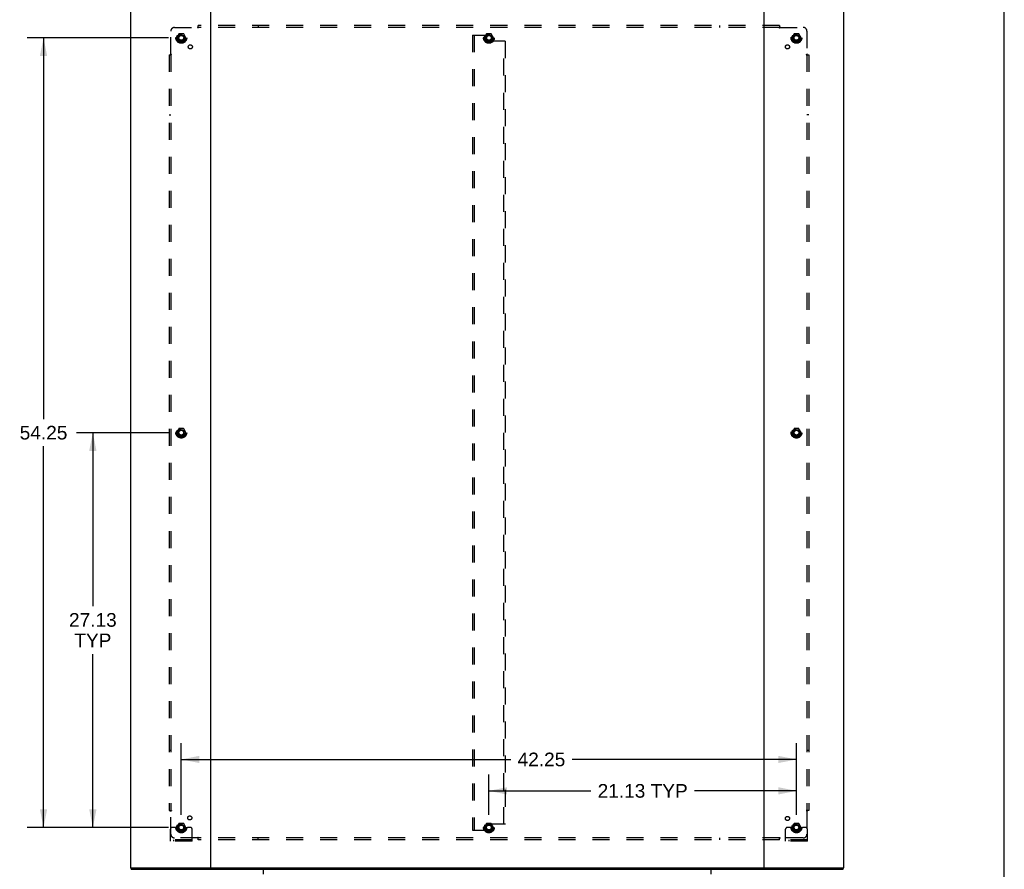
# Model space of a CAD drawing. Header units: inches. Extents: x 0 to 212, y 0 to 138.
# Tile 79 of 80: x 145 to 212, y 47 to 106. Entities that reach past the tile are written whole.
import ezdxf

# ---------------------------------------------------------------- set-up
doc = ezdxf.new("R2010")
doc.units = ezdxf.units.IN
doc.header["$LTSCALE"] = 11.6875
doc.header["$MEASUREMENT"] = 0
doc.linetypes.add('HIDDEN', pattern=[0.2, 0.1, -0.1])
doc.layers.get('0').update_dxf_attribs({"linetype": 'CONTINUOUS'})
for name, color, linetype in [('DEFAULT_2', 8, 'HIDDEN'), ('DIMENSIONS', 7, 'CONTINUOUS'), ('SUBPANEL', 7, 'CONTINUOUS')]:
    doc.layers.add(name, color=color, linetype=linetype)
doc.styles.get("Standard").update_dxf_attribs({"font": 'arial.ttf'})
doc.dimstyles.new('DIMSTYLE_1', dxfattribs={"dimtxt": 0.9375, "dimasz": 1.25, "dimexe": 0.09, "dimexo": 0.07, "dimgap": 0.0375, "dimtad": 0, "dimtih": 1, "dimtoh": 1, "dimzin": 4, "dimdsep": 46, "dimtxsty": 'Standard', "dimblk": '_FILLED', "dimblk1": '_FILLED', "dimblk2": '_FILLED', "dimcen": 0.09, "dimadec": 3, "dimazin": 1, "dimtfac": 1, "dimtdec": 3, "dimtofl": 0, "dimtmove": 0, "dimatfit": 3, "dimldrblk": '_FILLED', "dimfxl": 0, "dimtolj": 1, "dimtzin": 4, "dimarcsym": 0})

# ---------------------------------------------------------------- blocks, each defined once
blk = doc.blocks.new('_FILLED')
at = {"color": 0, "linetype": 'ByBlock'}
blk.add_solid([(0, 0), (-1, 0.2), (-1, -0.2)], dxfattribs=at)
blk = doc.blocks.new('*D5')
at = {"layer": 'DIMENSIONS', "color": 2, "linetype": 'Continuous'}
for p, q in [((177.099, 51.004), (177.099, 53.769)), ((198.224, 51.004), (198.224, 53.769)), ((177.099, 52.644), (184.104, 52.644)), ((198.224, 52.644), (191.22, 52.644))]:
    blk.add_line(p, q, dxfattribs=at)
at = {"layer": 'DIMENSIONS', "color": 2, "linetype": 'Continuous', "xscale": 1.25, "yscale": 1.25, "zscale": 1.25, "rotation": 180}
blk.add_blockref('_FILLED', (177.099, 52.644), dxfattribs=at)
at = {"layer": 'DIMENSIONS', "color": 2, "linetype": 'Continuous', "xscale": 1.25, "yscale": 1.25, "zscale": 1.25}
blk.add_blockref('_FILLED', (198.224, 52.644), dxfattribs=at)
at = {"layer": 'DIMENSIONS', "color": 2, "linetype": 'Continuous', "insert": (187.662, 53.113), "char_height": 0.9375, "width": 6.17914, "attachment_point": 2, "line_spacing_factor": 0.9}
blk.add_mtext('21.13 TYP', dxfattribs=at)
blk = doc.blocks.new('*D6')
at = {"layer": 'DIMENSIONS', "color": 2, "linetype": 'Continuous'}
for p, q in [((155.974, 51.004), (155.974, 55.928)), ((198.224, 51.004), (198.224, 55.928)), ((155.974, 54.803), (178.604, 54.803)), ((198.224, 54.803), (182.817, 54.803))]:
    blk.add_line(p, q, dxfattribs=at)
at = {"layer": 'DIMENSIONS', "color": 2, "linetype": 'Continuous', "xscale": 1.25, "yscale": 1.25, "zscale": 1.25, "rotation": 180}
blk.add_blockref('_FILLED', (155.974, 54.803), dxfattribs=at)
at = {"layer": 'DIMENSIONS', "color": 2, "linetype": 'Continuous', "xscale": 1.25, "yscale": 1.25, "zscale": 1.25}
blk.add_blockref('_FILLED', (198.224, 54.803), dxfattribs=at)
at = {"layer": 'DIMENSIONS', "color": 2, "linetype": 'Continuous', "insert": (180.71, 55.271), "char_height": 0.9375, "width": 3.27602, "attachment_point": 2, "line_spacing_factor": 0.9}
blk.add_mtext('42.25', dxfattribs=at)
blk = doc.blocks.new('*D7')
at = {"layer": 'DIMENSIONS', "color": 2, "linetype": 'Continuous'}
for p, q in [((155.099, 104.379), (145.388, 104.379)), ((146.513, 104.379), (146.513, 78.192)), ((146.513, 50.129), (146.513, 76.317)), ((155.099, 50.129), (145.388, 50.129))]:
    blk.add_line(p, q, dxfattribs=at)
at = {"layer": 'DIMENSIONS', "color": 2, "linetype": 'Continuous', "xscale": 1.25, "yscale": 1.25, "zscale": 1.25}
for p, rotation in [((146.513, 104.379), 90), ((146.513, 50.129), 270)]:
    blk.add_blockref('_FILLED', p, dxfattribs=dict(at, rotation=rotation))
at = {"layer": 'DIMENSIONS', "color": 2, "linetype": 'Continuous', "insert": (146.513, 77.723), "char_height": 0.9375, "width": 3.27602, "attachment_point": 2, "line_spacing_factor": 0.9}
blk.add_mtext('54.25', dxfattribs=at)
blk = doc.blocks.new('*D10')
at = {"layer": 'DIMENSIONS', "color": 2, "linetype": 'Continuous'}
for p, q in [((155.099, 77.254), (148.775, 77.254)), ((149.9, 77.254), (149.9, 65.327)), ((149.9, 50.129), (149.9, 62.046)), ((155.099, 50.129), (148.775, 50.129))]:
    blk.add_line(p, q, dxfattribs=at)
at = {"layer": 'DIMENSIONS', "color": 2, "linetype": 'Continuous', "xscale": 1.25, "yscale": 1.25, "zscale": 1.25}
for p, rotation in [((149.9, 77.254), 90), ((149.9, 50.129), 270)]:
    blk.add_blockref('_FILLED', p, dxfattribs=dict(at, rotation=rotation))
at = {"layer": 'DIMENSIONS', "color": 2, "linetype": 'Continuous', "insert": (149.9, 64.858), "char_height": 0.9375, "width": 3.27602, "attachment_point": 2, "line_spacing_factor": 0.9}
blk.add_mtext('27.13\\PTYP', dxfattribs=at)

msp = doc.modelspace()

# ---------------------------------------------------------------- linework, layer by layer
at = {"color": 7, "linetype": 'Continuous'}
for p, q in [((212.5, 0), (212.5, 137.5)), ((152.526, 47.254), (152.526, 47.358)), ((201.422, 47.254), (201.422, 47.358)), ((152.526, 47.254), (201.422, 47.254))]:
    msp.add_line(p, q, dxfattribs=at)
at = {"color": 3, "linetype": 'Continuous'}
for p, q in [((152.474, 107.15), (152.474, 47.358)), ((157.974, 107.15), (157.974, 47.358)), ((195.974, 107.15), (195.974, 47.358)), ((201.474, 47.358), (201.474, 107.15)), ((152.474, 47.358), (201.474, 47.358)), ((161.598, 47.254), (161.598, 46.914)), ((192.351, 47.254), (192.351, 46.914))]:
    msp.add_line(p, q, dxfattribs=at)
at = {"layer": 'DEFAULT_2', "color": 8, "linetype": 'HIDDEN'}
for p, q in [((155.811, 104.652), (155.657, 104.384)), ((155.657, 104.374), (155.811, 104.107)), ((156.129, 104.657), (155.82, 104.657)), ((156.292, 104.384), (156.137, 104.652)), ((156.137, 104.107), (156.292, 104.374)), ((175.974, 104.567), (175.974, 49.942)), ((175.974, 104.567), (176.078, 104.567)), ((176.078, 104.567), (176.078, 49.942)), ((176.078, 104.567), (176.871, 104.567)), ((176.936, 104.652), (176.782, 104.384)), ((176.782, 104.374), (176.936, 104.107)), ((176.933, 104.504), (176.933, 104.213)), ((177.254, 104.657), (176.945, 104.657)), ((178.12, 104.151), (176.996, 104.151)), ((177.417, 104.384), (177.262, 104.652)), ((177.262, 104.107), (177.417, 104.374)), ((178.12, 50.358), (178.12, 104.151)), ((178.224, 104.151), (178.12, 104.151)), ((178.224, 104.151), (178.224, 50.358)), ((198.061, 104.652), (197.907, 104.384)), ((197.907, 104.374), (198.061, 104.107)), ((198.379, 104.657), (198.07, 104.657)), ((198.542, 104.384), (198.387, 104.652)), ((198.387, 104.107), (198.542, 104.374)), ((156.129, 104.102), (155.82, 104.102)), ((177.254, 104.102), (176.945, 104.102)), ((198.379, 104.102), (198.07, 104.102)), ((155.811, 77.527), (155.657, 77.259)), ((155.657, 77.249), (155.811, 76.982)), ((156.129, 77.532), (155.82, 77.532)), ((156.292, 77.259), (156.137, 77.527)), ((156.137, 76.982), (156.292, 77.249)), ((198.061, 77.527), (197.907, 77.259)), ((197.907, 77.249), (198.061, 76.982)), ((198.379, 77.532), (198.07, 77.532)), ((198.542, 77.259), (198.387, 77.527)), ((198.387, 76.982), (198.542, 77.249)), ((156.129, 76.977), (155.82, 76.977)), ((198.379, 76.977), (198.07, 76.977)), ((155.438, 50.129), (155.349, 50.129)), ((155.56, 50.129), (155.438, 50.129)), ((155.799, 50.129), (155.56, 50.129)), ((155.811, 50.402), (155.657, 50.134)), ((155.657, 50.124), (155.811, 49.857)), ((156.129, 50.407), (155.82, 50.407)), ((156.292, 50.134), (156.137, 50.402)), ((156.137, 49.857), (156.292, 50.124)), ((156.149, 50.129), (156.389, 50.129)), ((156.51, 50.129), (156.389, 50.129)), ((156.599, 50.129), (156.51, 50.129)), ((176.936, 50.402), (176.782, 50.134)), ((176.782, 50.124), (176.936, 49.857)), ((176.933, 50.004), (176.933, 50.295)), ((177.254, 50.407), (176.945, 50.407)), ((178.12, 50.358), (176.996, 50.358)), ((177.417, 50.134), (177.262, 50.402)), ((177.262, 49.857), (177.417, 50.124)), ((178.224, 50.358), (178.12, 50.358)), ((197.688, 50.129), (197.599, 50.129)), ((197.81, 50.129), (197.688, 50.129)), ((198.049, 50.129), (197.81, 50.129)), ((198.061, 50.402), (197.907, 50.134)), ((197.907, 50.124), (198.061, 49.857)), ((198.379, 50.407), (198.07, 50.407)), ((198.542, 50.134), (198.387, 50.402)), ((198.387, 49.857), (198.542, 50.124)), ((198.399, 50.129), (198.639, 50.129)), ((198.76, 50.129), (198.639, 50.129)), ((198.849, 50.129), (198.76, 50.129)), ((155.224, 49.182), (155.224, 50.004)), ((156.129, 49.852), (155.82, 49.852)), ((156.724, 49.182), (156.724, 50.004)), ((175.974, 49.942), (176.078, 49.942)), ((176.078, 49.942), (176.871, 49.942)), ((177.254, 49.852), (176.945, 49.852)), ((197.474, 49.182), (197.474, 50.004)), ((198.379, 49.852), (198.07, 49.852)), ((198.974, 49.182), (198.974, 50.004)), ((156.724, 49.286), (155.224, 49.286)), ((156.724, 49.182), (155.224, 49.182)), ((155.471, 49.182), (155.471, 49.286)), ((155.727, 49.182), (155.727, 49.286)), ((156.221, 49.182), (156.221, 49.286)), ((156.477, 49.182), (156.477, 49.286)), ((198.974, 49.286), (197.474, 49.286)), ((198.974, 49.182), (197.474, 49.182)), ((197.721, 49.182), (197.721, 49.286)), ((197.977, 49.182), (197.977, 49.286)), ((198.471, 49.182), (198.471, 49.286)), ((198.727, 49.182), (198.727, 49.286))]:
    msp.add_line(p, q, dxfattribs=at)
for centre, radius in [((155.974, 104.379), 0.372), ((155.974, 104.379), 0.356), ((155.974, 104.379), 0.312), ((155.974, 104.379), 0.204), ((155.974, 104.379), 0.188), ((155.974, 104.379), 0.183), ((155.974, 104.379), 0.165), ((177.099, 104.379), 0.372), ((177.099, 104.379), 0.356), ((177.099, 104.379), 0.312), ((177.099, 104.379), 0.204), ((177.099, 104.379), 0.188), ((177.099, 104.379), 0.183), ((177.099, 104.379), 0.165), ((198.224, 104.379), 0.372), ((198.224, 104.379), 0.356), ((198.224, 104.379), 0.312), ((198.224, 104.379), 0.204), ((198.224, 104.379), 0.188), ((198.224, 104.379), 0.183), ((198.224, 104.379), 0.165), ((155.974, 77.254), 0.372), ((155.974, 77.254), 0.356), ((155.974, 77.254), 0.312), ((155.974, 77.254), 0.204), ((155.974, 77.254), 0.188), ((155.974, 77.254), 0.183), ((155.974, 77.254), 0.165), ((198.224, 77.254), 0.372), ((198.224, 77.254), 0.356), ((198.224, 77.254), 0.312), ((198.224, 77.254), 0.204), ((198.224, 77.254), 0.188), ((198.224, 77.254), 0.183), ((198.224, 77.254), 0.165), ((155.974, 50.129), 0.372), ((155.974, 50.129), 0.356), ((155.974, 50.129), 0.312), ((155.974, 50.129), 0.204), ((155.974, 50.129), 0.188), ((155.974, 50.129), 0.183), ((155.974, 50.129), 0.165), ((177.099, 50.129), 0.372), ((177.099, 50.129), 0.356), ((177.099, 50.129), 0.312), ((177.099, 50.129), 0.204), ((177.099, 50.129), 0.188), ((177.099, 50.129), 0.183), ((177.099, 50.129), 0.165), ((198.224, 50.129), 0.372), ((198.224, 50.129), 0.356), ((198.224, 50.129), 0.312), ((198.224, 50.129), 0.204), ((198.224, 50.129), 0.188), ((198.224, 50.129), 0.183), ((198.224, 50.129), 0.165)]:
    msp.add_circle(centre, radius, dxfattribs=at)
for centre, radius, start, end in [((155.665, 104.379), 0.01, 150.01268, 209.98829), ((155.82, 104.647), 0.01, 90.01235, 149.98915), ((156.129, 104.647), 0.01, 30.01204, 89.98872), ((156.283, 104.379), 0.01, 330.01268, 29.98829), ((176.79, 104.379), 0.01, 150.01268, 209.98829), ((176.871, 104.504), 0.0625, 0, 90), ((176.996, 104.213), 0.0625, 180, 270), ((176.945, 104.647), 0.01, 90.01235, 149.98915), ((177.254, 104.647), 0.01, 30.01204, 89.98872), ((177.408, 104.379), 0.01, 330.01268, 29.98829), ((197.915, 104.379), 0.01, 150.01268, 209.98829), ((198.07, 104.647), 0.01, 90.01235, 149.98915), ((198.379, 104.647), 0.01, 30.01204, 89.98872), ((198.533, 104.379), 0.01, 330.01268, 29.98829), ((155.82, 104.112), 0.01, 210.01204, 269.98872), ((156.129, 104.112), 0.01, 270.01235, 329.98915), ((176.945, 104.112), 0.01, 210.01204, 269.98872), ((177.254, 104.112), 0.01, 270.01235, 329.98915), ((198.07, 104.112), 0.01, 210.01204, 269.98872), ((198.379, 104.112), 0.01, 270.01235, 329.98915), ((155.665, 77.254), 0.01, 150.01268, 209.98829), ((155.82, 77.522), 0.01, 90.01235, 149.98915), ((156.129, 77.522), 0.01, 30.01204, 89.98872), ((156.283, 77.254), 0.01, 330.01268, 29.98829), ((197.915, 77.254), 0.01, 150.01268, 209.98829), ((198.07, 77.522), 0.01, 90.01235, 149.98915), ((198.379, 77.522), 0.01, 30.01204, 89.98872), ((198.533, 77.254), 0.01, 330.01268, 29.98829), ((155.82, 76.987), 0.01, 210.01204, 269.98872), ((156.129, 76.987), 0.01, 270.01235, 329.98915), ((198.07, 76.987), 0.01, 210.01204, 269.98872), ((198.379, 76.987), 0.01, 270.01235, 329.98915), ((155.349, 50.004), 0.125, 90, 180), ((155.665, 50.129), 0.01, 150.01268, 209.98829), ((155.974, 50.129), 0.175, 180, 360), ((155.82, 50.397), 0.01, 90.01235, 149.98915), ((156.129, 50.397), 0.01, 30.01204, 89.98872), ((156.283, 50.129), 0.01, 330.01268, 29.98829), ((156.599, 50.004), 0.125, 0, 90), ((176.79, 50.129), 0.01, 150.01268, 209.98829), ((176.996, 50.295), 0.0625, 90, 180), ((176.945, 50.397), 0.01, 90.01235, 149.98915), ((177.254, 50.397), 0.01, 30.01204, 89.98872), ((177.408, 50.129), 0.01, 330.01268, 29.98829), ((197.599, 50.004), 0.125, 90, 180), ((197.915, 50.129), 0.01, 150.01268, 209.98829), ((198.224, 50.129), 0.175, 180, 360), ((198.07, 50.397), 0.01, 90.01235, 149.98915), ((198.379, 50.397), 0.01, 30.01204, 89.98872), ((198.533, 50.129), 0.01, 330.01268, 29.98829), ((198.849, 50.004), 0.125, 0, 90), ((155.82, 49.862), 0.01, 210.01204, 269.98872), ((156.129, 49.862), 0.01, 270.01235, 329.98915), ((176.871, 50.004), 0.0625, 270, 360), ((176.945, 49.862), 0.01, 210.01204, 269.98872), ((177.254, 49.862), 0.01, 270.01235, 329.98915), ((198.07, 49.862), 0.01, 210.01204, 269.98872), ((198.379, 49.862), 0.01, 270.01235, 329.98915)]:
    msp.add_arc(centre, radius, start, end, dxfattribs=at)
at = {"layer": 'SUBPANEL', "color": 8, "linetype": 'HIDDEN'}
for p, q in [((155.256, 103.258), (155.256, 104.848)), ((155.506, 105.098), (157.095, 105.098)), ((157.114, 105.117), (157.107, 105.11)), ((157.131, 105.057), (157.131, 105.223)), ((197.068, 105.223), (157.131, 105.223)), ((197.068, 105.098), (157.131, 105.098)), ((161.256, 105.223), (161.256, 105.098)), ((192.943, 105.223), (192.943, 105.098)), ((197.068, 105.223), (197.068, 105.057)), ((197.103, 105.098), (198.693, 105.098)), ((198.943, 104.848), (198.943, 103.258)), ((155.131, 103.223), (155.131, 51.286)), ((155.131, 103.223), (155.296, 103.223)), ((155.256, 103.223), (155.256, 51.286)), ((198.902, 103.223), (199.068, 103.223)), ((198.943, 103.223), (198.943, 51.286)), ((198.962, 103.24), (198.955, 103.247)), ((199.068, 103.223), (199.068, 51.286)), ((155.131, 99.098), (155.256, 99.098)), ((199.068, 99.098), (198.943, 99.098)), ((155.256, 55.411), (155.131, 55.411)), ((199.068, 55.411), (198.943, 55.411)), ((155.131, 51.286), (155.296, 51.286)), ((155.237, 51.269), (155.243, 51.262)), ((155.256, 49.661), (155.256, 51.25)), ((199.068, 51.286), (198.902, 51.286)), ((198.943, 51.25), (198.943, 49.661)), ((157.095, 49.411), (155.506, 49.411)), ((157.131, 49.286), (157.131, 49.451)), ((197.068, 49.411), (157.131, 49.411)), ((161.256, 49.286), (161.256, 49.411)), ((192.943, 49.411), (192.943, 49.286)), ((197.068, 49.286), (197.068, 49.451)), ((197.085, 49.392), (197.092, 49.398)), ((198.693, 49.411), (197.103, 49.411)), ((197.068, 49.286), (157.131, 49.286))]:
    msp.add_line(p, q, dxfattribs=at)
for points in [[(157.107, 105.11), (157.105, 105.108), (157.103, 105.107), (157.101, 105.105), (157.1, 105.103), (157.098, 105.101), (157.097, 105.099), (157.095, 105.098)], [(157.108, 105.079), (157.105, 105.083), (157.104, 105.086), (157.102, 105.088), (157.101, 105.09), (157.1, 105.092), (157.098, 105.095), (157.097, 105.096), (157.095, 105.098)], [(157.131, 105.057), (157.129, 105.058), (157.127, 105.059), (157.125, 105.059), (157.124, 105.06), (157.122, 105.061), (157.121, 105.063), (157.119, 105.064), (157.118, 105.065), (157.116, 105.067), (157.115, 105.069), (157.113, 105.071), (157.112, 105.072), (157.111, 105.074), (157.109, 105.077), (157.108, 105.079)], [(157.131, 105.137), (157.129, 105.134), (157.127, 105.132), (157.126, 105.13), (157.124, 105.128), (157.123, 105.126), (157.121, 105.125), (157.12, 105.123), (157.118, 105.121), (157.117, 105.12), (157.115, 105.118), (157.114, 105.117)], [(197.068, 105.137), (197.07, 105.134), (197.071, 105.132), (197.073, 105.13), (197.074, 105.128), (197.076, 105.126), (197.077, 105.125), (197.079, 105.123), (197.081, 105.121), (197.082, 105.12), (197.084, 105.118), (197.085, 105.117)], [(197.068, 105.057), (197.07, 105.058), (197.072, 105.059), (197.073, 105.059), (197.075, 105.06), (197.076, 105.061), (197.078, 105.063), (197.079, 105.064), (197.081, 105.065), (197.082, 105.067), (197.084, 105.069), (197.085, 105.071), (197.086, 105.072), (197.088, 105.074), (197.089, 105.077), (197.09, 105.079), (197.093, 105.083)], [(197.085, 105.117), (197.092, 105.11), (197.094, 105.108), (197.095, 105.107), (197.097, 105.105), (197.099, 105.103), (197.101, 105.101), (197.102, 105.099), (197.103, 105.098)], [(197.093, 105.083), (197.095, 105.086), (197.096, 105.088), (197.098, 105.09), (197.099, 105.092), (197.101, 105.095), (197.102, 105.096), (197.103, 105.098)], [(155.217, 103.223), (155.219, 103.225), (155.221, 103.226), (155.223, 103.228), (155.225, 103.229), (155.227, 103.231), (155.229, 103.232), (155.231, 103.234), (155.232, 103.235), (155.234, 103.237), (155.235, 103.239), (155.237, 103.24)], [(155.237, 103.24), (155.243, 103.247), (155.245, 103.248), (155.247, 103.25), (155.249, 103.252), (155.251, 103.254), (155.252, 103.256), (155.254, 103.257), (155.256, 103.258)], [(155.27, 103.248), (155.268, 103.25), (155.266, 103.251), (155.263, 103.253), (155.261, 103.254), (155.259, 103.256), (155.257, 103.257), (155.256, 103.258)], [(155.296, 103.223), (155.296, 103.225), (155.295, 103.227), (155.294, 103.228), (155.293, 103.23), (155.292, 103.231), (155.291, 103.233), (155.29, 103.234), (155.288, 103.236), (155.287, 103.237), (155.285, 103.239), (155.283, 103.24), (155.281, 103.241), (155.279, 103.243), (155.277, 103.244), (155.275, 103.245), (155.27, 103.248)], [(198.902, 103.223), (198.903, 103.225), (198.904, 103.227), (198.904, 103.228), (198.905, 103.23), (198.906, 103.231), (198.908, 103.233), (198.909, 103.234), (198.911, 103.236), (198.912, 103.237), (198.914, 103.239), (198.916, 103.24), (198.917, 103.241), (198.919, 103.243), (198.922, 103.244), (198.924, 103.245)], [(198.924, 103.245), (198.928, 103.248), (198.931, 103.25), (198.933, 103.251), (198.935, 103.253), (198.938, 103.254), (198.94, 103.256), (198.941, 103.257), (198.943, 103.258)], [(198.955, 103.247), (198.953, 103.248), (198.952, 103.25), (198.95, 103.252), (198.948, 103.254), (198.946, 103.256), (198.945, 103.257), (198.943, 103.258)], [(198.982, 103.223), (198.979, 103.225), (198.977, 103.226), (198.975, 103.228), (198.973, 103.229), (198.971, 103.231), (198.97, 103.232), (198.968, 103.234), (198.966, 103.235), (198.965, 103.237), (198.963, 103.239), (198.962, 103.24)], [(155.217, 51.286), (155.219, 51.284), (155.221, 51.282), (155.223, 51.281), (155.225, 51.279), (155.227, 51.278), (155.229, 51.276), (155.231, 51.275), (155.232, 51.273), (155.234, 51.272), (155.235, 51.27), (155.237, 51.269)], [(155.243, 51.262), (155.245, 51.26), (155.247, 51.258), (155.249, 51.256), (155.251, 51.255), (155.252, 51.253), (155.254, 51.252), (155.256, 51.25)], [(155.275, 51.263), (155.27, 51.26), (155.268, 51.259), (155.266, 51.257), (155.263, 51.256), (155.261, 51.254), (155.259, 51.253), (155.257, 51.252), (155.256, 51.25)], [(155.296, 51.286), (155.296, 51.284), (155.295, 51.282), (155.294, 51.28), (155.293, 51.279), (155.292, 51.277), (155.291, 51.276), (155.29, 51.274), (155.288, 51.273), (155.287, 51.271), (155.285, 51.27), (155.283, 51.268), (155.281, 51.267), (155.279, 51.266), (155.277, 51.264), (155.275, 51.263)], [(198.902, 51.286), (198.903, 51.284), (198.904, 51.282), (198.904, 51.28), (198.905, 51.279), (198.906, 51.277), (198.908, 51.276), (198.909, 51.274), (198.911, 51.273), (198.912, 51.271), (198.914, 51.27), (198.916, 51.268), (198.917, 51.267), (198.919, 51.266), (198.922, 51.264), (198.924, 51.263), (198.928, 51.26)], [(198.928, 51.26), (198.931, 51.259), (198.933, 51.257), (198.935, 51.256), (198.938, 51.254), (198.94, 51.253), (198.941, 51.252), (198.943, 51.25)], [(198.962, 51.269), (198.955, 51.262), (198.953, 51.26), (198.952, 51.258), (198.95, 51.256), (198.948, 51.255), (198.946, 51.253), (198.945, 51.252), (198.943, 51.25)], [(198.982, 51.286), (198.979, 51.284), (198.977, 51.282), (198.975, 51.281), (198.973, 51.279), (198.971, 51.278), (198.97, 51.276), (198.968, 51.275), (198.966, 51.273), (198.965, 51.272), (198.963, 51.27), (198.962, 51.269)], [(157.105, 49.425), (157.104, 49.423), (157.102, 49.42), (157.101, 49.418), (157.1, 49.416), (157.098, 49.414), (157.097, 49.412), (157.095, 49.411)], [(157.114, 49.392), (157.107, 49.398), (157.105, 49.4), (157.103, 49.402), (157.101, 49.404), (157.1, 49.406), (157.098, 49.407), (157.097, 49.409), (157.095, 49.411)], [(157.131, 49.451), (157.129, 49.451), (157.127, 49.45), (157.125, 49.449), (157.124, 49.448), (157.122, 49.447), (157.121, 49.446), (157.119, 49.445), (157.118, 49.443), (157.116, 49.441), (157.115, 49.44), (157.113, 49.438), (157.112, 49.436), (157.111, 49.434), (157.109, 49.432), (157.108, 49.43), (157.105, 49.425)], [(157.131, 49.372), (157.129, 49.374), (157.127, 49.376), (157.126, 49.378), (157.124, 49.38), (157.123, 49.382), (157.121, 49.384), (157.12, 49.386), (157.118, 49.387), (157.117, 49.389), (157.115, 49.39), (157.114, 49.392)], [(197.068, 49.451), (197.07, 49.451), (197.072, 49.45), (197.073, 49.449), (197.075, 49.448), (197.076, 49.447), (197.078, 49.446), (197.079, 49.445), (197.081, 49.443), (197.082, 49.441), (197.084, 49.44), (197.085, 49.438), (197.086, 49.436), (197.088, 49.434), (197.089, 49.432), (197.09, 49.43)], [(197.068, 49.372), (197.07, 49.374), (197.071, 49.376), (197.073, 49.378), (197.074, 49.38), (197.076, 49.382), (197.077, 49.384), (197.079, 49.386), (197.081, 49.387), (197.082, 49.389), (197.084, 49.39), (197.085, 49.392)], [(197.09, 49.43), (197.093, 49.425), (197.095, 49.423), (197.096, 49.42), (197.098, 49.418), (197.099, 49.416), (197.101, 49.414), (197.102, 49.412), (197.103, 49.411)], [(197.092, 49.398), (197.094, 49.4), (197.095, 49.402), (197.097, 49.404), (197.099, 49.406), (197.101, 49.407), (197.102, 49.409), (197.103, 49.411)]]:
    msp.add_lwpolyline(points, dxfattribs=at)
for centre, radius in [((155.974, 104.379), 0.25), ((177.099, 104.379), 0.25), ((198.224, 104.379), 0.25), ((156.593, 103.761), 0.141), ((197.606, 103.761), 0.141), ((155.974, 77.254), 0.25), ((198.224, 77.254), 0.25), ((156.554, 50.784), 0.141), ((197.606, 50.748), 0.141), ((155.974, 50.129), 0.25), ((177.099, 50.129), 0.25), ((198.224, 50.129), 0.25)]:
    msp.add_circle(centre, radius, dxfattribs=at)
for centre, start, end in [((155.506, 104.848), 90, 180), ((198.693, 104.848), 0, 90), ((155.506, 49.661), 180, 270), ((198.693, 49.661), 270, 360)]:
    msp.add_arc(centre, 0.25, start, end, dxfattribs=at)

# ---------------------------------------------------------------- dimensions: what is measured, and where the dimension line sits
at = {"layer": 'DIMENSIONS', "color": 2, "linetype": 'Continuous'}
for base, p1, p2, angle, picture, middle in [((146.513, 104.379), (155.169, 50.129), (155.169, 104.379), 90, '*D7', (146.513, 77.249)), ((155.974, 54.803), (198.224, 50.934), (155.974, 50.934), 180, '*D6', (180.689, 54.797))]:
    dim = msp.add_linear_dim(base=base, p1=p1, p2=p2, angle=angle, dimstyle='DIMSTYLE_1', dxfattribs=at)
    dim.commit()
    dim.dimension.update_dxf_attribs({"geometry": picture, "text_midpoint": middle, "dimtype": 160})
dim = msp.add_linear_dim(base=(149.899915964, 50.12926888), p1=(155.169325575, 77.25426888), p2=(155.169325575, 50.12926888), angle=270, text='<>\\PTYP', dimstyle='DIMSTYLE_1', dxfattribs=at)
dim.commit()
dim.dimension.update_dxf_attribs({"geometry": '*D10', "text_midpoint": (149.899915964, 63.686276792), "dimtype": 160})
dim = msp.add_linear_dim(base=(198.224325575, 52.644237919), p1=(177.099325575, 50.93426888), p2=(198.224325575, 50.93426888), text='<> TYP', dimstyle='DIMSTYLE_1', dxfattribs=at)
dim.commit()
dim.dimension.update_dxf_attribs({"geometry": '*D5', "text_midpoint": (187.661825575, 52.644237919), "dimtype": 160})

doc.saveas('drawing.dxf')
